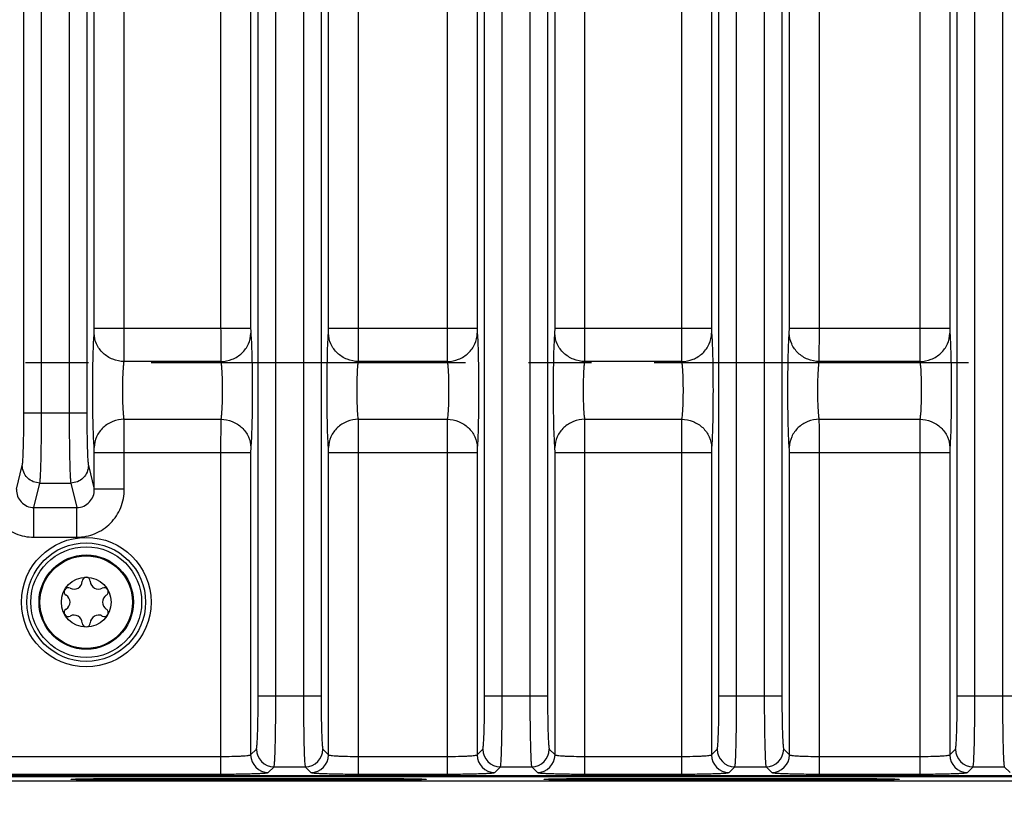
# Model space of a CAD drawing. Header units: inches. Extents: x 0 to 34, y 0 to 22.
# Tile 87 of 133: x 21 to 23.2, y 3.1 to 4.9. Entities that reach past the tile are written whole.
import ezdxf

# ---------------------------------------------------------------- set-up
doc = ezdxf.new("R2010")
doc.units = ezdxf.units.IN
doc.header["$LTSCALE"] = 1.87
doc.header["$MEASUREMENT"] = 0
doc.linetypes.add('CENTER', pattern=[0.6, 0.375, -0.075, 0.075, -0.075])
doc.layers.get('0').update_dxf_attribs({"linetype": 'CONTINUOUS'})
for name, color, linetype in [('02___PRT_ALL_AXES', 7, 'CONTINUOUS'), ('COSMETIC', 7, 'CONTINUOUS'), ('DIMENSIONS', 7, 'CONTINUOUS')]:
    doc.layers.add(name, color=color, linetype=linetype)
doc.styles.get("Standard").update_dxf_attribs({"font": 'txt', "width": 0.8})
doc.dimstyles.new('DIMSTYLE_2', dxfattribs={"dimtxt": 0.125, "dimasz": 0.18, "dimexe": 0.125, "dimexo": 0.0625, "dimgap": 0.0625, "dimtad": 0, "dimtih": 1, "dimtoh": 1, "dimzin": 4, "dimdsep": 46, "dimtxsty": 'STANDARD', "dimblk": '_FILLED', "dimblk1": '_FILLED', "dimblk2": '_FILLED', "dimcen": 0.09, "dimadec": 0, "dimazin": 0, "dimtp": 0.01, "dimtm": 0.01, "dimtfac": 1, "dimtofl": 0, "dimtmove": 0, "dimatfit": 3, "dimldrblk": '_FILLED', "dimfxl": 1, "dimtolj": 1, "dimtzin": 4, "dimarcsym": 0})

# ---------------------------------------------------------------- blocks, each defined once
blk = doc.blocks.new('_FILLED')
at = {"color": 0, "linetype": 'ByBlock'}
blk.add_solid([(0, 0), (-1, 0.17361), (-1, -0.17361)], dxfattribs=at)
blk = doc.blocks.new('*D17')
at = {"layer": 'DIMENSIONS', "color": 2, "linetype": 'Continuous', "transparency": 16777216}
for p, q in [((19.0324, 3.7623), (19.0324, 2.3057)), ((23.7568, 3.7623), (23.7568, 2.3057)), ((19.0324, 2.4307), (20.8196, 2.4307)), ((23.7568, 2.4307), (21.9696, 2.4307))]:
    blk.add_line(p, q, dxfattribs=at)
at = {"layer": 'DIMENSIONS', "color": 2, "linetype": 'Continuous', "transparency": 16777216, "xscale": 0.18, "yscale": 0.18, "zscale": 0.18, "rotation": 180}
blk.add_blockref('_FILLED', (19.0324, 2.4307), dxfattribs=at)
at = {"layer": 'DIMENSIONS', "color": 2, "linetype": 'Continuous', "transparency": 16777216, "xscale": 0.18, "yscale": 0.18, "zscale": 0.18}
blk.add_blockref('_FILLED', (23.7568, 2.4307), dxfattribs=at)
at = {"layer": 'DIMENSIONS', "color": 2, "linetype": 'Continuous', "transparency": 16777216, "insert": (21.3946, 2.4932), "char_height": 0.125, "width": 1.025, "attachment_point": 2, "line_spacing_factor": 0.9}
blk.add_mtext('4.72{\\Ftxt.shx;\\W1.000000;\\H0.125000; }[120]', dxfattribs=at)
blk = doc.blocks.new('*D18')
at = {"layer": 'DIMENSIONS', "color": 2, "linetype": 'Continuous', "transparency": 16777216}
for p, q in [((11.4587, 3.3083), (11.4587, 1.5557)), ((24.3428, 3.2182), (24.3428, 1.5557)), ((11.4587, 1.6807), (17.1758, 1.6807)), ((24.3428, 1.6807), (18.6258, 1.6807))]:
    blk.add_line(p, q, dxfattribs=at)
at = {"layer": 'DIMENSIONS', "color": 2, "linetype": 'Continuous', "transparency": 16777216, "xscale": 0.18, "yscale": 0.18, "zscale": 0.18, "rotation": 180}
blk.add_blockref('_FILLED', (11.4587, 1.6807), dxfattribs=at)
at = {"layer": 'DIMENSIONS', "color": 2, "linetype": 'Continuous', "transparency": 16777216, "xscale": 0.18, "yscale": 0.18, "zscale": 0.18}
blk.add_blockref('_FILLED', (24.3428, 1.6807), dxfattribs=at)
at = {"layer": 'DIMENSIONS', "color": 2, "linetype": 'Continuous', "transparency": 16777216, "insert": (17.9008, 1.7432), "char_height": 0.125, "width": 1.325, "attachment_point": 2, "line_spacing_factor": 0.9}
blk.add_mtext('12.88{\\Ftxt.shx;\\W1.000000;\\H0.125000; }[327.3]', dxfattribs=at)
blk = doc.blocks.new('*D19')
at = {"layer": 'DIMENSIONS', "color": 2, "linetype": 'Continuous', "transparency": 16777216}
for p, q in [((11.3967, 4.6922), (11.3967, 0.8057)), ((24.3428, 3.2182), (24.3428, 0.8057)), ((11.3967, 0.9307), (17.1448, 0.9307)), ((24.3428, 0.9307), (18.5948, 0.9307))]:
    blk.add_line(p, q, dxfattribs=at)
at = {"layer": 'DIMENSIONS', "color": 2, "linetype": 'Continuous', "transparency": 16777216, "xscale": 0.18, "yscale": 0.18, "zscale": 0.18, "rotation": 180}
blk.add_blockref('_FILLED', (11.3967, 0.9307), dxfattribs=at)
at = {"layer": 'DIMENSIONS', "color": 2, "linetype": 'Continuous', "transparency": 16777216, "xscale": 0.18, "yscale": 0.18, "zscale": 0.18}
blk.add_blockref('_FILLED', (24.3428, 0.9307), dxfattribs=at)
at = {"layer": 'DIMENSIONS', "color": 2, "linetype": 'Continuous', "transparency": 16777216, "insert": (17.8698, 0.9932), "char_height": 0.125, "width": 1.325, "attachment_point": 2, "line_spacing_factor": 0.9}
blk.add_mtext('12.95{\\Ftxt.shx;\\W1.000000;\\H0.125000; }[328.8]', dxfattribs=at)

msp = doc.modelspace()

# ---------------------------------------------------------------- linework, layer by layer
at = {"color": 7, "linetype": 'Continuous'}
for p, q in [((20.9922, 4.0019), (20.9922, 6.4601)), ((21.0315, 4.0019), (21.0315, 6.4601)), ((21.0933, 6.4601), (21.0933, 4.0019)), ((21.1326, 6.4601), (21.1326, 4.0019)), ((21.5149, 3.3703), (21.5149, 6.4601)), ((21.5542, 3.3703), (21.5542, 6.4601)), ((21.616, 6.4601), (21.616, 3.3703)), ((21.6553, 6.4601), (21.6553, 3.3703)), ((22.5429, 3.3703), (22.5429, 6.4601)), ((22.5822, 3.3703), (22.5822, 6.4601)), ((22.644, 6.4601), (22.644, 3.3703)), ((22.6833, 6.4601), (22.6833, 3.3703)), ((23.0744, 3.3703), (23.0744, 6.4601)), ((23.1137, 3.3703), (23.1137, 6.4601)), ((23.1755, 6.4601), (23.1755, 3.3703)), ((22.02, 3.3703), (22.02, 5.8285)), ((22.0593, 3.3703), (22.0593, 5.8285)), ((22.1211, 5.8285), (22.1211, 3.3703)), ((22.1604, 5.8285), (22.1604, 3.3703)), ((21.1493, 4.1914), (21.1493, 5.639)), ((21.2162, 4.1914), (21.2162, 5.639)), ((21.4312, 5.639), (21.4312, 4.1914)), ((21.4981, 5.639), (21.4981, 4.1914)), ((21.672, 4.1914), (21.672, 5.639)), ((21.7389, 4.1914), (21.7389, 5.639)), ((21.9364, 5.639), (21.9364, 4.1914)), ((22.0032, 5.639), (22.0032, 4.1914)), ((22.1771, 4.1914), (22.1771, 5.639)), ((22.244, 4.1914), (22.244, 5.639)), ((22.4593, 5.639), (22.4593, 4.1914)), ((22.5262, 5.639), (22.5262, 4.1914)), ((22.7001, 4.1914), (22.7001, 5.639)), ((22.767, 4.1914), (22.767, 5.639)), ((22.9908, 5.639), (22.9908, 4.1914)), ((23.0577, 5.639), (23.0577, 4.1914)), ((21.1491, 4.1802), (21.1493, 4.1914)), ((21.1493, 4.1914), (21.4981, 4.1914)), ((21.216, 4.1171), (21.2162, 4.1914)), ((21.6718, 4.1802), (21.672, 4.1914)), ((21.672, 4.1914), (22.0032, 4.1914)), ((21.7386, 4.1171), (21.7389, 4.1914)), ((22.1769, 4.1802), (22.1771, 4.1914)), ((22.1771, 4.1914), (22.5262, 4.1914)), ((22.2438, 4.1171), (22.244, 4.1914)), ((22.6998, 4.1802), (22.7001, 4.1914)), ((22.7001, 4.1914), (23.0577, 4.1914)), ((22.7667, 4.1171), (22.767, 4.1914)), ((21.4315, 4.1171), (21.216, 4.1171)), ((21.9366, 4.1171), (21.7386, 4.1171)), ((22.4596, 4.1171), (22.2438, 4.1171)), ((22.9911, 4.1171), (22.7667, 4.1171)), ((21.1326, 4.0019), (20.9922, 4.0019)), ((21.216, 3.9883), (21.4315, 3.9883)), ((21.4315, 3.9883), (21.4312, 3.914)), ((21.7386, 3.9883), (21.9366, 3.9883)), ((21.9366, 3.9883), (21.9364, 3.914)), ((22.2438, 3.9883), (22.4596, 3.9883)), ((22.4596, 3.9883), (22.4593, 3.914)), ((22.7667, 3.9883), (22.9911, 3.9883)), ((22.9911, 3.9883), (22.9908, 3.914)), ((21.1493, 3.914), (21.4981, 3.914)), ((21.1493, 3.8319), (21.1493, 3.914)), ((21.2162, 3.8319), (21.2162, 3.914)), ((21.4312, 3.914), (21.4312, 3.1966)), ((21.4984, 3.9251), (21.4981, 3.914)), ((21.4981, 3.914), (21.4981, 3.2395)), ((21.672, 3.914), (22.0032, 3.914)), ((21.672, 3.2395), (21.672, 3.914)), ((21.7389, 3.1966), (21.7389, 3.914)), ((21.9364, 3.914), (21.9364, 3.1966)), ((22.0035, 3.9251), (22.0032, 3.914)), ((22.0032, 3.914), (22.0032, 3.2395)), ((22.1771, 3.914), (22.5262, 3.914)), ((22.1771, 3.2395), (22.1771, 3.914)), ((22.244, 3.1966), (22.244, 3.914)), ((22.4593, 3.914), (22.4593, 3.1966)), ((22.5264, 3.9251), (22.5262, 3.914)), ((22.5262, 3.914), (22.5262, 3.2395)), ((22.7001, 3.914), (23.0577, 3.914)), ((22.7001, 3.2395), (22.7001, 3.914)), ((22.767, 3.1966), (22.767, 3.914)), ((22.9908, 3.914), (22.9908, 3.1966)), ((23.0579, 3.9251), (23.0577, 3.914)), ((23.0577, 3.914), (23.0577, 3.2395)), ((20.9755, 3.8319), (20.9886, 3.885)), ((21.1362, 3.885), (21.1493, 3.8319)), ((21.0144, 3.7914), (21.028, 3.846)), ((21.028, 3.846), (21.0968, 3.846)), ((21.0968, 3.846), (21.1104, 3.7914)), ((21.2162, 3.8319), (21.1493, 3.8319)), ((21.0144, 3.7914), (21.1104, 3.7914)), ((21.0144, 3.7251), (21.0144, 3.7914)), ((21.1104, 3.7251), (21.1104, 3.7914)), ((21.0144, 3.7251), (21.1104, 3.7251)), ((21.6553, 3.3703), (21.5149, 3.3703)), ((22.1604, 3.3703), (22.02, 3.3703)), ((22.6833, 3.3703), (22.5429, 3.3703)), ((23.2148, 3.3703), (23.0744, 3.3703)), ((21.4981, 3.2395), (21.5109, 3.2523)), ((21.6593, 3.2523), (21.672, 3.2395)), ((22.0032, 3.2395), (22.016, 3.2523)), ((22.1644, 3.2523), (22.1771, 3.2395)), ((22.5262, 3.2395), (22.5389, 3.2523)), ((22.6873, 3.2523), (22.7001, 3.2395)), ((23.0577, 3.2395), (23.0704, 3.2523)), ((20.6666, 3.2359), (21.4312, 3.2359)), ((21.7389, 3.2359), (21.9364, 3.2359)), ((22.244, 3.2359), (22.4593, 3.2359)), ((22.767, 3.2359), (22.9908, 3.2359)), ((21.5375, 3.2002), (21.5502, 3.2129)), ((21.5502, 3.2129), (21.6199, 3.2129)), ((21.6199, 3.2129), (21.6327, 3.2002)), ((22.0426, 3.2002), (22.0553, 3.2129)), ((22.0553, 3.2129), (22.1251, 3.2129)), ((22.1251, 3.2129), (22.1378, 3.2002)), ((22.5655, 3.2002), (22.5783, 3.2129)), ((22.5783, 3.2129), (22.648, 3.2129)), ((22.648, 3.2129), (22.6607, 3.2002)), ((23.097, 3.2002), (23.1098, 3.2129)), ((23.1098, 3.2129), (23.1795, 3.2129)), ((23.1795, 3.2129), (23.1922, 3.2002)), ((12.5547, 3.1931), (24.2326, 3.1931)), ((15.4198, 3.1915), (24.232, 3.1915)), ((20.6666, 3.1966), (21.4312, 3.1966)), ((21.1985, 3.1866), (21.7891, 3.1866)), ((21.1985, 3.1831), (21.1985, 3.1866)), ((21.7389, 3.1966), (21.9364, 3.1966)), ((21.7891, 3.1831), (21.7891, 3.1866)), ((22.244, 3.1966), (22.4593, 3.1966)), ((22.2535, 3.1866), (22.8441, 3.1866)), ((22.2535, 3.1831), (22.2535, 3.1866)), ((22.767, 3.1966), (22.9908, 3.1966)), ((22.8441, 3.1831), (22.8441, 3.1866)), ((24.2428, 3.1807), (15.42, 3.1807)), ((21.7891, 3.1831), (21.1985, 3.1831)), ((22.8441, 3.1831), (22.2535, 3.1831))]:
    msp.add_line(p, q, dxfattribs=at)
for radius in [0.1445, 0.1236, 0.1053, 0.1033, 0.0555]:
    msp.add_circle((21.1313, 3.5802), radius, dxfattribs=at)
for centre, radius, start, end in [((21.1041, 3.6272), 0.0181, 241.6303, 358.3697), ((21.1313, 3.6265), 0.00906, 1.6303, 178.3697), ((21.1585, 3.6272), 0.0181, 181.6303, 298.3697), ((21.0912, 3.6033), 0.00906, 61.6303, 238.3697), ((21.1714, 3.6033), 0.00906, 301.6303, 118.3697), ((21.077, 3.5802), 0.0181, 301.6303, 58.3697), ((21.1856, 3.5802), 0.0181, 121.6303, 238.3697), ((21.0912, 3.5571), 0.00906, 121.6303, 298.3697), ((21.1714, 3.5571), 0.00906, 241.6303, 58.3697), ((21.1041, 3.5332), 0.0181, 1.6303, 118.3697), ((21.1585, 3.5332), 0.0181, 61.6303, 178.3697), ((21.1313, 3.5339), 0.00906, 181.6303, 358.3697), ((21.5503, 3.2523), 0.0394, 180.0842, 269.9158), ((21.6199, 3.2523), 0.0394, 270.0842, 359.9158), ((22.0554, 3.2523), 0.0394, 180.0842, 269.9158), ((22.125, 3.2523), 0.0394, 270.0842, 359.9158), ((22.5783, 3.2523), 0.0394, 180.0842, 269.9158), ((22.6479, 3.2523), 0.0394, 270.0842, 359.9158), ((23.1098, 3.2523), 0.0394, 180.0842, 269.9158), ((21.5375, 3.2396), 0.0394, 180.0842, 269.9158), ((21.6326, 3.2396), 0.0394, 270.0842, 359.9158), ((22.0427, 3.2396), 0.0394, 180.0842, 269.9158), ((22.1377, 3.2396), 0.0394, 270.0842, 359.9158), ((22.5656, 3.2396), 0.0394, 180.0842, 269.9158), ((22.6607, 3.2396), 0.0394, 270.0842, 359.9158), ((23.0971, 3.2396), 0.0394, 180.0842, 269.9158)]:
    msp.add_arc(centre, radius, start, end, dxfattribs=at)
for points, knots in [([(21.1491, 3.9251), (21.1484, 3.9316), (21.1476, 3.9481), (21.1462, 3.9906), (21.1457, 4.0527), (21.1462, 4.1148), (21.1476, 4.1573), (21.1484, 4.1737), (21.1491, 4.1802)], [0, 0, 0, 0, 0.076843, 0.193551, 0.5, 0.806448, 0.923156, 1, 1, 1, 1]), ([(21.216, 4.1171), (21.2073, 4.1172), (21.19, 4.1206), (21.1679, 4.1345), (21.1529, 4.1554), (21.1492, 4.1721), (21.1491, 4.1802)], [0, 0, 0, 0, 0.256111, 0.509215, 0.756946, 1, 1, 1, 1]), ([(21.4312, 4.1914), (21.4312, 4.1834), (21.4313, 4.1586), (21.4313, 4.1339), (21.4315, 4.1171)], [0, 0, 0, 0, 0.321742, 1, 1, 1, 1]), ([(21.4315, 4.1171), (21.4402, 4.1172), (21.4575, 4.1205), (21.4795, 4.1345), (21.4946, 4.1554), (21.4983, 4.1721), (21.4984, 4.1802)], [0, 0, 0, 0, 0.256111, 0.509215, 0.756946, 1, 1, 1, 1]), ([(21.4981, 4.1914), (21.4981, 4.1902), (21.4982, 4.1865), (21.4982, 4.1828), (21.4984, 4.1802)], [0, 0, 0, 0, 0.321678, 1, 1, 1, 1]), ([(21.4984, 4.1802), (21.4991, 4.1737), (21.4999, 4.1573), (21.5013, 4.1148), (21.5018, 4.0527), (21.5013, 3.9906), (21.4999, 3.9481), (21.4991, 3.9316), (21.4984, 3.9251)], [0, 0, 0, 0, 0.076844, 0.193552, 0.5, 0.806449, 0.923156, 1, 1, 1, 1]), ([(21.6718, 3.9251), (21.6711, 3.9316), (21.6702, 3.9481), (21.6689, 3.9906), (21.6684, 4.0527), (21.6689, 4.1148), (21.6702, 4.1573), (21.6711, 4.1737), (21.6718, 4.1802)], [0, 0, 0, 0, 0.076843, 0.193551, 0.5, 0.806448, 0.923156, 1, 1, 1, 1]), ([(21.7386, 4.1171), (21.73, 4.1172), (21.7127, 4.1206), (21.6906, 4.1345), (21.6756, 4.1554), (21.6719, 4.1721), (21.6718, 4.1802)], [0, 0, 0, 0, 0.256111, 0.509215, 0.756946, 1, 1, 1, 1]), ([(21.9364, 4.1914), (21.9364, 4.1834), (21.9364, 4.1586), (21.9364, 4.1339), (21.9366, 4.1171)], [0, 0, 0, 0, 0.321742, 1, 1, 1, 1]), ([(21.9366, 4.1171), (21.9453, 4.1172), (21.9626, 4.1205), (21.9846, 4.1345), (21.9997, 4.1554), (22.0034, 4.1721), (22.0035, 4.1802)], [0, 0, 0, 0, 0.256111, 0.509215, 0.756946, 1, 1, 1, 1]), ([(22.0032, 4.1914), (22.0032, 4.1902), (22.0033, 4.1865), (22.0033, 4.1828), (22.0035, 4.1802)], [0, 0, 0, 0, 0.321678, 1, 1, 1, 1]), ([(22.0035, 4.1802), (22.0042, 4.1737), (22.005, 4.1573), (22.0064, 4.1148), (22.0069, 4.0527), (22.0064, 3.9906), (22.005, 3.9481), (22.0042, 3.9316), (22.0035, 3.9251)], [0, 0, 0, 0, 0.076844, 0.193552, 0.5, 0.806449, 0.923156, 1, 1, 1, 1]), ([(22.1769, 3.9251), (22.1762, 3.9316), (22.1754, 3.9481), (22.174, 3.9906), (22.1735, 4.0527), (22.174, 4.1148), (22.1754, 4.1573), (22.1762, 4.1737), (22.1769, 4.1802)], [0, 0, 0, 0, 0.076843, 0.193551, 0.5, 0.806448, 0.923156, 1, 1, 1, 1]), ([(22.2438, 4.1171), (22.2351, 4.1172), (22.2178, 4.1206), (22.1957, 4.1345), (22.1807, 4.1554), (22.177, 4.1721), (22.1769, 4.1802)], [0, 0, 0, 0, 0.256111, 0.509215, 0.756946, 1, 1, 1, 1]), ([(22.4593, 4.1914), (22.4593, 4.1834), (22.4593, 4.1586), (22.4593, 4.1339), (22.4596, 4.1171)], [0, 0, 0, 0, 0.321742, 1, 1, 1, 1]), ([(22.4596, 4.1171), (22.4682, 4.1172), (22.4855, 4.1205), (22.5076, 4.1345), (22.5226, 4.1554), (22.5263, 4.1721), (22.5264, 4.1802)], [0, 0, 0, 0, 0.256111, 0.509215, 0.756946, 1, 1, 1, 1]), ([(22.5262, 4.1914), (22.5262, 4.1902), (22.5262, 4.1865), (22.5262, 4.1828), (22.5264, 4.1802)], [0, 0, 0, 0, 0.321678, 1, 1, 1, 1]), ([(22.5264, 4.1802), (22.5271, 4.1737), (22.528, 4.1573), (22.5293, 4.1148), (22.5298, 4.0527), (22.5293, 3.9906), (22.528, 3.9481), (22.5271, 3.9316), (22.5264, 3.9251)], [0, 0, 0, 0, 0.076844, 0.193552, 0.5, 0.806449, 0.923156, 1, 1, 1, 1]), ([(22.6998, 3.9251), (22.6991, 3.9316), (22.6983, 3.9481), (22.6969, 3.9906), (22.6964, 4.0527), (22.6969, 4.1148), (22.6983, 4.1573), (22.6991, 4.1737), (22.6998, 4.1802)], [0, 0, 0, 0, 0.076843, 0.193551, 0.5, 0.806448, 0.923156, 1, 1, 1, 1]), ([(22.7667, 4.1171), (22.758, 4.1172), (22.7407, 4.1206), (22.7187, 4.1345), (22.7036, 4.1554), (22.6999, 4.1721), (22.6998, 4.1802)], [0, 0, 0, 0, 0.256111, 0.509215, 0.756946, 1, 1, 1, 1]), ([(22.9908, 4.1914), (22.9908, 4.1834), (22.9908, 4.1586), (22.9908, 4.1339), (22.9911, 4.1171)], [0, 0, 0, 0, 0.321742, 1, 1, 1, 1]), ([(22.9911, 4.1171), (22.9997, 4.1172), (23.017, 4.1205), (23.0391, 4.1345), (23.0541, 4.1554), (23.0578, 4.1721), (23.0579, 4.1802)], [0, 0, 0, 0, 0.256111, 0.509215, 0.756946, 1, 1, 1, 1]), ([(23.0577, 4.1914), (23.0577, 4.1902), (23.0577, 4.1865), (23.0577, 4.1828), (23.0579, 4.1802)], [0, 0, 0, 0, 0.321678, 1, 1, 1, 1]), ([(23.0579, 4.1802), (23.0586, 4.1737), (23.0594, 4.1573), (23.0608, 4.1148), (23.0613, 4.0527), (23.0608, 3.9906), (23.0595, 3.9481), (23.0586, 3.9316), (23.0579, 3.9251)], [0, 0, 0, 0, 0.076844, 0.193552, 0.5, 0.806449, 0.923156, 1, 1, 1, 1]), ([(21.216, 3.9883), (21.2153, 3.9916), (21.2145, 3.9999), (21.2131, 4.0213), (21.2126, 4.0527), (21.2131, 4.0841), (21.2145, 4.1055), (21.2153, 4.1138), (21.216, 4.1171)], [0, 0, 0, 0, 0.077147, 0.193831, 0.500016, 0.806192, 0.922866, 1, 1, 1, 1]), ([(21.4315, 4.1171), (21.4322, 4.1138), (21.433, 4.1055), (21.4344, 4.0841), (21.4349, 4.0527), (21.4344, 4.0213), (21.433, 3.9999), (21.4322, 3.9916), (21.4315, 3.9883)], [0, 0, 0, 0, 0.077134, 0.193809, 0.499986, 0.806171, 0.922854, 1, 1, 1, 1]), ([(21.7386, 3.9883), (21.738, 3.9916), (21.7371, 3.9999), (21.7358, 4.0213), (21.7353, 4.0527), (21.7358, 4.0841), (21.7371, 4.1055), (21.738, 4.1138), (21.7386, 4.1171)], [0, 0, 0, 0, 0.077147, 0.193831, 0.500016, 0.806192, 0.922866, 1, 1, 1, 1]), ([(21.9366, 4.1171), (21.9373, 4.1138), (21.9381, 4.1055), (21.9395, 4.0841), (21.94, 4.0527), (21.9395, 4.0213), (21.9381, 3.9999), (21.9373, 3.9916), (21.9366, 3.9883)], [0, 0, 0, 0, 0.077134, 0.193809, 0.499986, 0.806171, 0.922854, 1, 1, 1, 1]), ([(22.2438, 3.9883), (22.2431, 3.9916), (22.2422, 3.9999), (22.2409, 4.0213), (22.2404, 4.0527), (22.2409, 4.0841), (22.2422, 4.1055), (22.2431, 4.1138), (22.2438, 4.1171)], [0, 0, 0, 0, 0.077147, 0.193831, 0.500016, 0.806192, 0.922866, 1, 1, 1, 1]), ([(22.4596, 4.1171), (22.4602, 4.1138), (22.4611, 4.1055), (22.4624, 4.0841), (22.4629, 4.0527), (22.4624, 4.0213), (22.4611, 3.9999), (22.4602, 3.9916), (22.4596, 3.9883)], [0, 0, 0, 0, 0.077134, 0.193809, 0.499986, 0.806171, 0.922854, 1, 1, 1, 1]), ([(22.7667, 3.9883), (22.766, 3.9916), (22.7652, 3.9999), (22.7638, 4.0213), (22.7633, 4.0527), (22.7638, 4.0841), (22.7652, 4.1055), (22.766, 4.1138), (22.7667, 4.1171)], [0, 0, 0, 0, 0.077147, 0.193831, 0.500016, 0.806192, 0.922866, 1, 1, 1, 1]), ([(22.9911, 4.1171), (22.9917, 4.1138), (22.9926, 4.1055), (22.9939, 4.0841), (22.9944, 4.0527), (22.9939, 4.0213), (22.9926, 3.9999), (22.9917, 3.9916), (22.9911, 3.9883)], [0, 0, 0, 0, 0.077134, 0.193809, 0.499986, 0.806171, 0.922854, 1, 1, 1, 1]), ([(20.9886, 3.885), (20.989, 3.8865), (20.9895, 3.8909), (20.9905, 3.9041), (20.9913, 3.9277), (20.992, 3.9623), (20.9922, 3.9881), (20.9922, 4.0019)], [0, 0, 0, 0, 0.04137, 0.113093, 0.337922, 0.646502, 1, 1, 1, 1]), ([(21.028, 3.846), (21.0284, 3.8481), (21.0288, 3.8539), (21.0299, 3.8715), (21.0307, 3.9029), (21.0314, 3.9491), (21.0315, 3.9835), (21.0315, 4.0019)], [0, 0, 0, 0, 0.041184, 0.112842, 0.337707, 0.646385, 1, 1, 1, 1]), ([(21.0933, 4.0019), (21.0933, 3.9835), (21.0934, 3.9491), (21.0941, 3.903), (21.0949, 3.8715), (21.096, 3.8539), (21.0964, 3.8481), (21.0968, 3.846)], [0, 0, 0, 0, 0.353557, 0.662253, 0.887147, 0.958812, 1, 1, 1, 1]), ([(21.1326, 4.0019), (21.1326, 3.9881), (21.1328, 3.9623), (21.1335, 3.9277), (21.1343, 3.9041), (21.1353, 3.8909), (21.1358, 3.8865), (21.1362, 3.885)], [0, 0, 0, 0, 0.35344, 0.66204, 0.886899, 0.958626, 1, 1, 1, 1]), ([(21.216, 3.9883), (21.2073, 3.9882), (21.19, 3.9848), (21.1679, 3.9709), (21.1529, 3.95), (21.1492, 3.9333), (21.1491, 3.9251)], [0, 0, 0, 0, 0.256111, 0.509215, 0.756946, 1, 1, 1, 1]), ([(21.2162, 3.914), (21.2162, 3.922), (21.2162, 3.9467), (21.2162, 3.9715), (21.216, 3.9883)], [0, 0, 0, 0, 0.321753, 1, 1, 1, 1]), ([(21.4315, 3.9883), (21.4402, 3.9882), (21.4575, 3.9848), (21.4795, 3.9709), (21.4946, 3.95), (21.4983, 3.9333), (21.4984, 3.9251)], [0, 0, 0, 0, 0.256111, 0.509215, 0.756946, 1, 1, 1, 1]), ([(21.7386, 3.9883), (21.73, 3.9882), (21.7127, 3.9848), (21.6906, 3.9709), (21.6756, 3.95), (21.6719, 3.9333), (21.6718, 3.9251)], [0, 0, 0, 0, 0.256111, 0.509215, 0.756946, 1, 1, 1, 1]), ([(21.7389, 3.914), (21.7389, 3.922), (21.7389, 3.9467), (21.7389, 3.9715), (21.7386, 3.9883)], [0, 0, 0, 0, 0.321753, 1, 1, 1, 1]), ([(21.9366, 3.9883), (21.9453, 3.9882), (21.9626, 3.9848), (21.9846, 3.9709), (21.9997, 3.95), (22.0034, 3.9333), (22.0035, 3.9251)], [0, 0, 0, 0, 0.256111, 0.509215, 0.756946, 1, 1, 1, 1]), ([(22.2438, 3.9883), (22.2351, 3.9882), (22.2178, 3.9848), (22.1957, 3.9709), (22.1807, 3.95), (22.177, 3.9333), (22.1769, 3.9251)], [0, 0, 0, 0, 0.256111, 0.509215, 0.756946, 1, 1, 1, 1]), ([(22.244, 3.914), (22.244, 3.922), (22.244, 3.9467), (22.244, 3.9715), (22.2438, 3.9883)], [0, 0, 0, 0, 0.321753, 1, 1, 1, 1]), ([(22.4596, 3.9883), (22.4682, 3.9882), (22.4855, 3.9848), (22.5076, 3.9709), (22.5226, 3.95), (22.5263, 3.9333), (22.5264, 3.9251)], [0, 0, 0, 0, 0.256111, 0.509215, 0.756946, 1, 1, 1, 1]), ([(22.7667, 3.9883), (22.758, 3.9882), (22.7407, 3.9848), (22.7187, 3.9709), (22.7036, 3.95), (22.6999, 3.9333), (22.6998, 3.9251)], [0, 0, 0, 0, 0.256111, 0.509215, 0.756946, 1, 1, 1, 1]), ([(22.767, 3.914), (22.767, 3.922), (22.7669, 3.9467), (22.7669, 3.9715), (22.7667, 3.9883)], [0, 0, 0, 0, 0.321753, 1, 1, 1, 1]), ([(22.9911, 3.9883), (22.9997, 3.9882), (23.017, 3.9848), (23.0391, 3.9709), (23.0541, 3.95), (23.0578, 3.9333), (23.0579, 3.9251)], [0, 0, 0, 0, 0.256111, 0.509215, 0.756946, 1, 1, 1, 1]), ([(21.1493, 3.914), (21.1493, 3.9152), (21.1493, 3.9189), (21.1493, 3.9226), (21.1491, 3.9251)], [0, 0, 0, 0, 0.321678, 1, 1, 1, 1]), ([(21.672, 3.914), (21.672, 3.9152), (21.672, 3.9189), (21.672, 3.9226), (21.6718, 3.9251)], [0, 0, 0, 0, 0.321678, 1, 1, 1, 1]), ([(22.1771, 3.914), (22.1771, 3.9152), (22.1771, 3.9189), (22.1771, 3.9226), (22.1769, 3.9251)], [0, 0, 0, 0, 0.321678, 1, 1, 1, 1]), ([(22.7001, 3.914), (22.7001, 3.9152), (22.7, 3.9189), (22.7, 3.9226), (22.6998, 3.9251)], [0, 0, 0, 0, 0.321678, 1, 1, 1, 1]), ([(21.028, 3.846), (21.018, 3.846), (20.9972, 3.8543), (20.9887, 3.875), (20.9886, 3.885)], [0, 0, 0, 0, 0.501635, 1, 1, 1, 1]), ([(21.1362, 3.885), (21.1361, 3.875), (21.1276, 3.8543), (21.1068, 3.846), (21.0968, 3.846)], [0, 0, 0, 0, 0.498378, 1, 1, 1, 1]), ([(20.9086, 3.8319), (20.9086, 3.8181), (20.914, 3.7901), (20.9374, 3.7546), (20.9726, 3.7307), (21.0006, 3.7251), (21.0144, 3.7251)], [0, 0, 0, 0, 0.250075, 0.50005, 0.750001, 1, 1, 1, 1]), ([(20.9755, 3.8319), (20.9754, 3.8268), (20.9772, 3.8164), (20.9855, 3.8029), (20.9986, 3.7935), (21.0092, 3.7914), (21.0144, 3.7914)], [0, 0, 0, 0, 0.247143, 0.496329, 0.747717, 1, 1, 1, 1]), ([(21.1104, 3.7251), (21.1242, 3.7251), (21.1522, 3.7307), (21.1874, 3.7546), (21.2108, 3.7901), (21.2162, 3.8181), (21.2162, 3.8319)], [0, 0, 0, 0, 0.250003, 0.499951, 0.749924, 1, 1, 1, 1]), ([(21.1104, 3.7914), (21.1156, 3.7914), (21.1262, 3.7935), (21.1393, 3.8029), (21.1476, 3.8164), (21.1494, 3.8268), (21.1493, 3.8319)], [0, 0, 0, 0, 0.252287, 0.503672, 0.752857, 1, 1, 1, 1]), ([(21.5109, 3.2523), (21.5111, 3.2525), (21.5114, 3.2536), (21.5117, 3.2555), (21.5121, 3.2586), (21.5126, 3.2647), (21.5132, 3.2747), (21.5138, 3.2892), (21.5142, 3.3067), (21.5147, 3.3341), (21.5149, 3.3555), (21.5149, 3.3703)], [0, 0, 0, 0, 0.008604, 0.025967, 0.052176, 0.087054, 0.181481, 0.305903, 0.455824, 0.625684, 1, 1, 1, 1]), ([(21.5502, 3.2129), (21.5505, 3.2133), (21.5507, 3.2147), (21.5511, 3.2173), (21.5514, 3.2214), (21.552, 3.2295), (21.5525, 3.2429), (21.5531, 3.2622), (21.5536, 3.2856), (21.5541, 3.322), (21.5542, 3.3506), (21.5542, 3.3703)], [0, 0, 0, 0, 0.008329, 0.02557, 0.051712, 0.086556, 0.180988, 0.305477, 0.455483, 0.625443, 1, 1, 1, 1]), ([(21.616, 3.3703), (21.616, 3.3506), (21.6161, 3.322), (21.6166, 3.2856), (21.617, 3.2622), (21.6176, 3.2429), (21.6182, 3.2295), (21.6187, 3.2214), (21.6191, 3.2173), (21.6195, 3.2147), (21.6197, 3.2133), (21.6199, 3.2129)], [0, 0, 0, 0, 0.374557, 0.544517, 0.694523, 0.819012, 0.913444, 0.948288, 0.97443, 0.991671, 1, 1, 1, 1]), ([(21.6553, 3.3703), (21.6553, 3.3555), (21.6554, 3.3341), (21.6559, 3.3067), (21.6564, 3.2892), (21.657, 3.2747), (21.6575, 3.2647), (21.6581, 3.2586), (21.6584, 3.2555), (21.6588, 3.2536), (21.659, 3.2525), (21.6593, 3.2523)], [0, 0, 0, 0, 0.374316, 0.544176, 0.694097, 0.818519, 0.912946, 0.947824, 0.974033, 0.991396, 1, 1, 1, 1]), ([(22.016, 3.2523), (22.0162, 3.2525), (22.0165, 3.2536), (22.0169, 3.2555), (22.0172, 3.2586), (22.0177, 3.2647), (22.0183, 3.2747), (22.0189, 3.2892), (22.0194, 3.3067), (22.0198, 3.3341), (22.02, 3.3555), (22.02, 3.3703)], [0, 0, 0, 0, 0.008604, 0.025967, 0.052176, 0.087054, 0.181481, 0.305903, 0.455824, 0.625684, 1, 1, 1, 1]), ([(22.0553, 3.2129), (22.0556, 3.2133), (22.0558, 3.2147), (22.0562, 3.2173), (22.0565, 3.2214), (22.0571, 3.2295), (22.0576, 3.2429), (22.0582, 3.2622), (22.0587, 3.2856), (22.0592, 3.322), (22.0593, 3.3506), (22.0593, 3.3703)], [0, 0, 0, 0, 0.008329, 0.02557, 0.051712, 0.086556, 0.180988, 0.305477, 0.455483, 0.625443, 1, 1, 1, 1]), ([(22.1211, 3.3703), (22.1211, 3.3506), (22.1212, 3.322), (22.1217, 3.2856), (22.1222, 3.2622), (22.1227, 3.2429), (22.1233, 3.2295), (22.1238, 3.2214), (22.1242, 3.2173), (22.1246, 3.2147), (22.1248, 3.2133), (22.1251, 3.2129)], [0, 0, 0, 0, 0.374557, 0.544517, 0.694523, 0.819012, 0.913444, 0.948288, 0.97443, 0.991671, 1, 1, 1, 1]), ([(22.1604, 3.3703), (22.1604, 3.3555), (22.1606, 3.3341), (22.161, 3.3067), (22.1615, 3.2892), (22.1621, 3.2747), (22.1626, 3.2647), (22.1632, 3.2586), (22.1635, 3.2555), (22.1639, 3.2536), (22.1642, 3.2525), (22.1644, 3.2523)], [0, 0, 0, 0, 0.374316, 0.544176, 0.694097, 0.818519, 0.912946, 0.947824, 0.974033, 0.991396, 1, 1, 1, 1]), ([(22.5389, 3.2523), (22.5392, 3.2525), (22.5394, 3.2536), (22.5398, 3.2555), (22.5401, 3.2586), (22.5407, 3.2647), (22.5412, 3.2747), (22.5418, 3.2892), (22.5423, 3.3067), (22.5428, 3.3341), (22.5429, 3.3555), (22.5429, 3.3703)], [0, 0, 0, 0, 0.008604, 0.025967, 0.052176, 0.087054, 0.181481, 0.305903, 0.455824, 0.625684, 1, 1, 1, 1]), ([(22.5783, 3.2129), (22.5785, 3.2133), (22.5787, 3.2147), (22.5791, 3.2173), (22.5795, 3.2214), (22.58, 3.2295), (22.5806, 3.2429), (22.5812, 3.2622), (22.5816, 3.2856), (22.5821, 3.322), (22.5822, 3.3506), (22.5822, 3.3703)], [0, 0, 0, 0, 0.008329, 0.02557, 0.051712, 0.086556, 0.180988, 0.305477, 0.455483, 0.625443, 1, 1, 1, 1]), ([(22.644, 3.3703), (22.644, 3.3506), (22.6441, 3.322), (22.6446, 3.2856), (22.6451, 3.2622), (22.6457, 3.2429), (22.6462, 3.2295), (22.6468, 3.2214), (22.6471, 3.2173), (22.6475, 3.2147), (22.6477, 3.2133), (22.648, 3.2129)], [0, 0, 0, 0, 0.374557, 0.544517, 0.694523, 0.819012, 0.913444, 0.948288, 0.97443, 0.991671, 1, 1, 1, 1]), ([(22.6833, 3.3703), (22.6833, 3.3555), (22.6835, 3.3341), (22.684, 3.3067), (22.6844, 3.2892), (22.685, 3.2747), (22.6856, 3.2647), (22.6861, 3.2586), (22.6865, 3.2555), (22.6868, 3.2536), (22.6871, 3.2525), (22.6873, 3.2523)], [0, 0, 0, 0, 0.374316, 0.544176, 0.694097, 0.818519, 0.912946, 0.947824, 0.974033, 0.991396, 1, 1, 1, 1]), ([(23.0704, 3.2523), (23.0707, 3.2525), (23.0709, 3.2536), (23.0713, 3.2555), (23.0716, 3.2586), (23.0722, 3.2647), (23.0727, 3.2747), (23.0733, 3.2892), (23.0738, 3.3067), (23.0743, 3.3341), (23.0744, 3.3555), (23.0744, 3.3703)], [0, 0, 0, 0, 0.008604, 0.025967, 0.052176, 0.087054, 0.181481, 0.305903, 0.455824, 0.625684, 1, 1, 1, 1]), ([(23.1098, 3.2129), (23.11, 3.2133), (23.1102, 3.2147), (23.1106, 3.2173), (23.111, 3.2214), (23.1115, 3.2295), (23.1121, 3.2429), (23.1127, 3.2622), (23.1131, 3.2856), (23.1136, 3.322), (23.1137, 3.3506), (23.1137, 3.3703)], [0, 0, 0, 0, 0.008329, 0.02557, 0.051712, 0.086556, 0.180988, 0.305477, 0.455483, 0.625443, 1, 1, 1, 1]), ([(23.1755, 3.3703), (23.1755, 3.3506), (23.1756, 3.322), (23.1761, 3.2856), (23.1766, 3.2622), (23.1772, 3.2429), (23.1777, 3.2295), (23.1783, 3.2214), (23.1786, 3.2173), (23.179, 3.2147), (23.1792, 3.2133), (23.1795, 3.2129)], [0, 0, 0, 0, 0.374557, 0.544517, 0.694523, 0.819012, 0.913444, 0.948288, 0.97443, 0.991671, 1, 1, 1, 1]), ([(21.4312, 3.2359), (21.4396, 3.2359), (21.4518, 3.236), (21.4672, 3.2365), (21.4772, 3.2369), (21.4854, 3.2374), (21.4918, 3.2379), (21.4955, 3.2387), (21.4978, 3.239), (21.4981, 3.2395)], [0, 0, 0, 0, 0.373447, 0.54299, 0.692643, 0.816964, 0.91148, 0.97293, 1, 1, 1, 1]), ([(21.672, 3.2395), (21.6723, 3.239), (21.6746, 3.2387), (21.6784, 3.2379), (21.6848, 3.2374), (21.693, 3.2369), (21.7029, 3.2365), (21.7184, 3.236), (21.7306, 3.2359), (21.7389, 3.2359)], [0, 0, 0, 0, 0.027052, 0.088466, 0.182908, 0.307182, 0.456838, 0.626375, 1, 1, 1, 1]), ([(21.9364, 3.2359), (21.9447, 3.2359), (21.9569, 3.236), (21.9724, 3.2365), (21.9823, 3.2369), (21.9905, 3.2374), (21.9969, 3.2379), (22.0006, 3.2387), (22.0029, 3.239), (22.0032, 3.2395)], [0, 0, 0, 0, 0.373447, 0.54299, 0.692643, 0.816964, 0.91148, 0.97293, 1, 1, 1, 1]), ([(22.1771, 3.2395), (22.1775, 3.239), (22.1797, 3.2387), (22.1835, 3.2379), (22.1899, 3.2374), (22.1981, 3.2369), (22.208, 3.2365), (22.2235, 3.236), (22.2357, 3.2359), (22.244, 3.2359)], [0, 0, 0, 0, 0.027052, 0.088466, 0.182908, 0.307182, 0.456838, 0.626375, 1, 1, 1, 1]), ([(22.4593, 3.2359), (22.4676, 3.2359), (22.4798, 3.236), (22.4953, 3.2365), (22.5052, 3.2369), (22.5134, 3.2374), (22.5198, 3.2379), (22.5236, 3.2387), (22.5259, 3.239), (22.5262, 3.2395)], [0, 0, 0, 0, 0.373447, 0.54299, 0.692643, 0.816964, 0.91148, 0.97293, 1, 1, 1, 1]), ([(22.7001, 3.2395), (22.7004, 3.239), (22.7027, 3.2387), (22.7064, 3.2379), (22.7128, 3.2374), (22.721, 3.2369), (22.7309, 3.2365), (22.7464, 3.236), (22.7586, 3.2359), (22.767, 3.2359)], [0, 0, 0, 0, 0.027052, 0.088466, 0.182908, 0.307182, 0.456838, 0.626375, 1, 1, 1, 1]), ([(22.9908, 3.2359), (22.9991, 3.2359), (23.0113, 3.236), (23.0268, 3.2365), (23.0367, 3.2369), (23.0449, 3.2374), (23.0513, 3.2379), (23.0551, 3.2387), (23.0573, 3.239), (23.0577, 3.2395)], [0, 0, 0, 0, 0.373447, 0.54299, 0.692643, 0.816964, 0.91148, 0.97293, 1, 1, 1, 1]), ([(21.0979, 3.1849), (21.098, 3.1849), (21.0982, 3.185), (21.0987, 3.185), (21.0993, 3.1851), (21.1002, 3.1852), (21.1014, 3.1853), (21.1034, 3.1854), (21.1064, 3.1855), (21.1107, 3.1857), (21.1158, 3.1858), (21.1217, 3.186), (21.1283, 3.1861), (21.1355, 3.1862), (21.1464, 3.1863), (21.161, 3.1865), (21.1794, 3.1866), (21.1921, 3.1866), (21.1985, 3.1866)], [0, 0, 0, 0, 0.002196, 0.006655, 0.01343, 0.022517, 0.033902, 0.04756, 0.081568, 0.124221, 0.175122, 0.233812, 0.299744, 0.372247, 0.450583, 0.622176, 0.808403, 1, 1, 1, 1]), ([(21.4312, 3.1966), (21.4445, 3.1966), (21.4638, 3.1967), (21.4884, 3.1971), (21.5042, 3.1976), (21.5172, 3.1981), (21.5262, 3.1986), (21.5317, 3.1991), (21.5345, 3.1994), (21.5363, 3.1997), (21.5373, 3.1999), (21.5375, 3.2002)], [0, 0, 0, 0, 0.374119, 0.543968, 0.693877, 0.818356, 0.912859, 0.947756, 0.973996, 0.991383, 1, 1, 1, 1]), ([(21.6327, 3.2002), (21.6329, 3.1999), (21.6339, 3.1997), (21.6356, 3.1994), (21.6384, 3.1991), (21.6439, 3.1986), (21.6529, 3.1981), (21.666, 3.1976), (21.6817, 3.1971), (21.7063, 3.1967), (21.7256, 3.1966), (21.7389, 3.1966)], [0, 0, 0, 0, 0.008597, 0.025964, 0.052179, 0.087061, 0.18149, 0.305911, 0.455827, 0.625676, 1, 1, 1, 1]), ([(21.7891, 3.1866), (21.7955, 3.1866), (21.8082, 3.1866), (21.8266, 3.1865), (21.8412, 3.1863), (21.852, 3.1862), (21.8593, 3.1861), (21.8659, 3.186), (21.8718, 3.1858), (21.8769, 3.1857), (21.8812, 3.1855), (21.8842, 3.1854), (21.8862, 3.1853), (21.8874, 3.1852), (21.8883, 3.1851), (21.8889, 3.185), (21.8894, 3.185), (21.8896, 3.1849), (21.8897, 3.1849)], [0, 0, 0, 0, 0.191485, 0.377712, 0.549356, 0.627699, 0.700206, 0.766149, 0.82485, 0.87576, 0.918419, 0.952432, 0.966093, 0.97748, 0.986569, 0.993344, 0.997804, 1, 1, 1, 1]), ([(21.9364, 3.1966), (21.9496, 3.1966), (21.9689, 3.1967), (21.9935, 3.1971), (22.0093, 3.1976), (22.0224, 3.1981), (22.0314, 3.1986), (22.0368, 3.1991), (22.0396, 3.1994), (22.0414, 3.1997), (22.0424, 3.1999), (22.0426, 3.2002)], [0, 0, 0, 0, 0.374119, 0.543968, 0.693877, 0.818356, 0.912859, 0.947756, 0.973996, 0.991383, 1, 1, 1, 1]), ([(22.1378, 3.2002), (22.138, 3.1999), (22.139, 3.1997), (22.1407, 3.1994), (22.1435, 3.1991), (22.149, 3.1986), (22.158, 3.1981), (22.1711, 3.1976), (22.1868, 3.1971), (22.2115, 3.1967), (22.2308, 3.1966), (22.244, 3.1966)], [0, 0, 0, 0, 0.008597, 0.025964, 0.052179, 0.087061, 0.18149, 0.305911, 0.455827, 0.625676, 1, 1, 1, 1]), ([(22.1529, 3.1849), (22.153, 3.1849), (22.1532, 3.185), (22.1537, 3.185), (22.1543, 3.1851), (22.1552, 3.1852), (22.1564, 3.1853), (22.1584, 3.1854), (22.1614, 3.1855), (22.1657, 3.1857), (22.1708, 3.1858), (22.1767, 3.186), (22.1833, 3.1861), (22.1905, 3.1862), (22.2014, 3.1863), (22.216, 3.1865), (22.2344, 3.1866), (22.2471, 3.1866), (22.2535, 3.1866)], [0, 0, 0, 0, 0.002196, 0.006655, 0.01343, 0.022517, 0.033902, 0.04756, 0.081568, 0.124221, 0.175122, 0.233812, 0.299744, 0.372247, 0.450583, 0.622176, 0.808403, 1, 1, 1, 1]), ([(22.4593, 3.1966), (22.4726, 3.1966), (22.4919, 3.1967), (22.5165, 3.1971), (22.5322, 3.1976), (22.5453, 3.1981), (22.5543, 3.1986), (22.5598, 3.1991), (22.5626, 3.1994), (22.5643, 3.1997), (22.5653, 3.1999), (22.5655, 3.2002)], [0, 0, 0, 0, 0.374119, 0.543968, 0.693877, 0.818356, 0.912859, 0.947756, 0.973996, 0.991383, 1, 1, 1, 1]), ([(22.6607, 3.2002), (22.6609, 3.1999), (22.6619, 3.1997), (22.6637, 3.1994), (22.6665, 3.1991), (22.6719, 3.1986), (22.6809, 3.1981), (22.694, 3.1976), (22.7098, 3.1971), (22.7344, 3.1967), (22.7537, 3.1966), (22.767, 3.1966)], [0, 0, 0, 0, 0.008597, 0.025964, 0.052179, 0.087061, 0.18149, 0.305911, 0.455827, 0.625676, 1, 1, 1, 1]), ([(22.8441, 3.1866), (22.8505, 3.1866), (22.8632, 3.1866), (22.8816, 3.1865), (22.8962, 3.1863), (22.907, 3.1862), (22.9143, 3.1861), (22.9209, 3.186), (22.9268, 3.1858), (22.9319, 3.1857), (22.9362, 3.1855), (22.9392, 3.1854), (22.9412, 3.1853), (22.9424, 3.1852), (22.9433, 3.1851), (22.9439, 3.185), (22.9444, 3.185), (22.9446, 3.1849), (22.9447, 3.1849)], [0, 0, 0, 0, 0.191485, 0.377712, 0.549356, 0.627699, 0.700206, 0.766149, 0.82485, 0.87576, 0.918419, 0.952432, 0.966093, 0.97748, 0.986569, 0.993344, 0.997804, 1, 1, 1, 1]), ([(22.9908, 3.1966), (23.0041, 3.1966), (23.0233, 3.1967), (23.048, 3.1971), (23.0637, 3.1976), (23.0768, 3.1981), (23.0858, 3.1986), (23.0913, 3.1991), (23.0941, 3.1994), (23.0958, 3.1997), (23.0968, 3.1999), (23.097, 3.2002)], [0, 0, 0, 0, 0.374119, 0.543968, 0.693877, 0.818356, 0.912859, 0.947756, 0.973996, 0.991383, 1, 1, 1, 1]), ([(21.1985, 3.1831), (21.192, 3.1831), (21.179, 3.1831), (21.1602, 3.1832), (21.1429, 3.1833), (21.1297, 3.1835), (21.1204, 3.1837), (21.1146, 3.1839), (21.1095, 3.184), (21.1054, 3.1842), (21.1025, 3.1843), (21.1007, 3.1844), (21.0997, 3.1845), (21.0988, 3.1846), (21.0984, 3.1846), (21.0979, 3.1848), (21.0979, 3.1849)], [0, 0, 0, 0, 0.195713, 0.385699, 0.560087, 0.712382, 0.778424, 0.836772, 0.886864, 0.928224, 0.96045, 0.973035, 0.983227, 0.991006, 0.996364, 1, 1, 1, 1]), ([(21.8897, 3.1849), (21.8897, 3.1848), (21.8892, 3.1846), (21.8888, 3.1846), (21.8879, 3.1845), (21.8869, 3.1844), (21.8851, 3.1843), (21.8822, 3.1842), (21.878, 3.184), (21.873, 3.1839), (21.8672, 3.1837), (21.8579, 3.1835), (21.8447, 3.1833), (21.8274, 3.1832), (21.8086, 3.1831), (21.7956, 3.1831), (21.7891, 3.1831)], [0, 0, 0, 0, 0.003636, 0.008992, 0.01677, 0.02696, 0.039544, 0.071764, 0.113118, 0.163201, 0.221538, 0.287569, 0.439852, 0.614192, 0.804174, 1, 1, 1, 1]), ([(22.2535, 3.1831), (22.247, 3.1831), (22.234, 3.1831), (22.2152, 3.1832), (22.1979, 3.1833), (22.1847, 3.1835), (22.1754, 3.1837), (22.1696, 3.1839), (22.1645, 3.184), (22.1604, 3.1842), (22.1575, 3.1843), (22.1557, 3.1844), (22.1547, 3.1845), (22.1538, 3.1846), (22.1534, 3.1846), (22.1529, 3.1848), (22.1529, 3.1849)], [0, 0, 0, 0, 0.195713, 0.385699, 0.560087, 0.712382, 0.778424, 0.836772, 0.886864, 0.928224, 0.96045, 0.973035, 0.983227, 0.991006, 0.996364, 1, 1, 1, 1]), ([(22.9447, 3.1849), (22.9447, 3.1848), (22.9442, 3.1846), (22.9438, 3.1846), (22.9429, 3.1845), (22.9419, 3.1844), (22.9401, 3.1843), (22.9372, 3.1842), (22.933, 3.184), (22.928, 3.1839), (22.9222, 3.1837), (22.9129, 3.1835), (22.8997, 3.1833), (22.8824, 3.1832), (22.8636, 3.1831), (22.8506, 3.1831), (22.8441, 3.1831)], [0, 0, 0, 0, 0.003636, 0.008992, 0.01677, 0.02696, 0.039544, 0.071764, 0.113118, 0.163201, 0.221538, 0.287569, 0.439852, 0.614192, 0.804174, 1, 1, 1, 1])]:
    msp.add_open_spline(points, degree=3, knots=knots, dxfattribs=at)
at = {"layer": '02___PRT_ALL_AXES', "color": 7, "linetype": 'CENTER'}
msp.add_line((19.0324, 4.1152), (23.4665, 4.1152), dxfattribs=at)
at = {"layer": 'COSMETIC', "color": 7, "linetype": 'Continuous'}
msp.add_circle((21.1313, 3.5802), 0.1323, dxfattribs=at)

# ---------------------------------------------------------------- dimensions: what is measured, and where the dimension line sits
at = {"layer": 'DIMENSIONS', "color": 2, "linetype": 'Continuous'}
dim = msp.add_linear_dim(base=(11.3967, 0.9307), p1=(24.3428, 3.2807), p2=(11.3967, 4.7547), angle=180, dimstyle='DIMSTYLE_2', dxfattribs=at)
dim.commit()
dim.dimension.update_dxf_attribs({"geometry": '*D19', "text_midpoint": (17.8698, 0.9307), "dimtype": 160})
for base, p1, p2, picture, middle in [((23.7568, 2.4307), (19.0324, 3.8248), (23.7568, 3.8248), '*D17', (21.3946, 2.4307)), ((24.3428, 1.6807), (11.4587, 3.3708), (24.3428, 3.2807), '*D18', (17.9008, 1.6807))]:
    dim = msp.add_linear_dim(base=base, p1=p1, p2=p2, dimstyle='DIMSTYLE_2', dxfattribs=at)
    dim.commit()
    dim.dimension.update_dxf_attribs({"geometry": picture, "text_midpoint": middle, "dimtype": 160})

doc.saveas('drawing.dxf')
